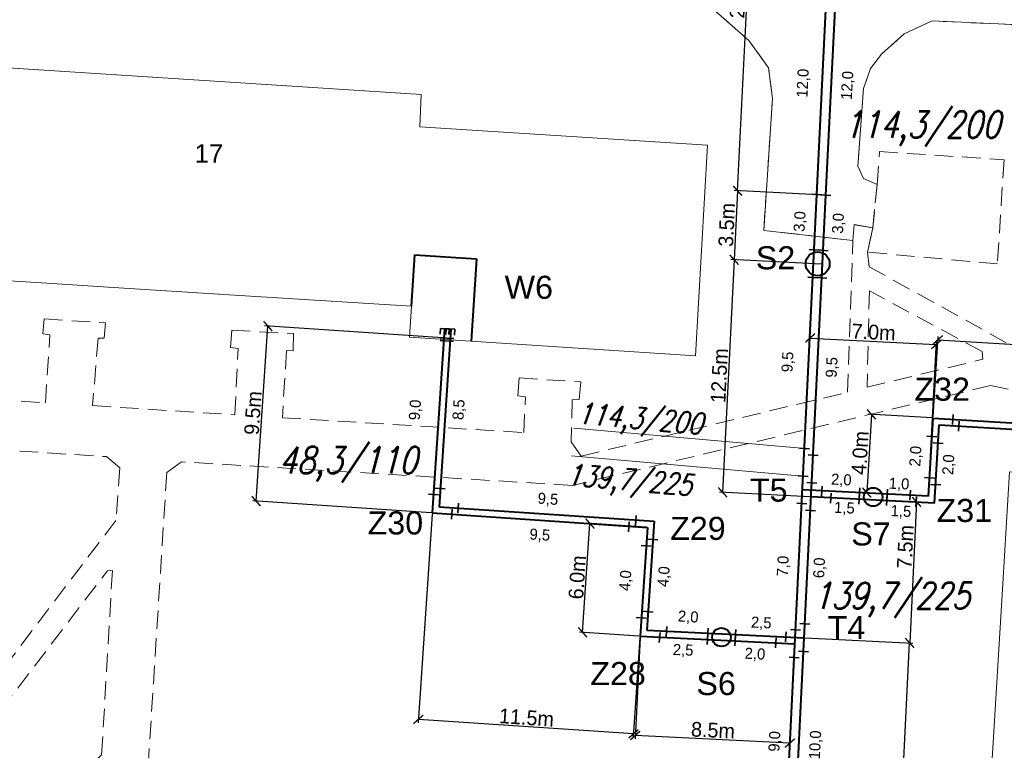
# Model space of a CAD drawing. Extents: x 6567519 to 6569315, y 5583523 to 5585607.
# Tile 17 of 67: x 6568405 to 6568458, y 5584036 to 5584075. Entities that reach past the tile are written whole.
import ezdxf
from ezdxf.enums import TextEntityAlignment as Align

# ---------------------------------------------------------------- set-up
doc = ezdxf.new("R2010")
doc.units = 0
doc.header["$PDSIZE"] = 0.75
doc.linetypes.add('GAK', pattern=[3.5, 2, -0.7, 0.1, -0.7])
doc.linetypes.add('PRZER2-1', pattern=[3, 2, -1])
doc.layers.get('0').update_dxf_attribs({"linetype": 'CONTINUOUS', "lineweight": 13})
doc.layers.get('Defpoints').update_dxf_attribs({"linetype": 'CONTINUOUS'})
for name, color, linetype, lineweight in [('alarm', 51, 'CONTINUOUS', 50), ('GEPADR_O', 7, 'CONTINUOUS', 18), ('GESBZO', 7, 'CONTINUOUS', 50), ('GSLKRW', 7, 'CONTINUOUS', 25), ('GSSKOD', 7, 'PRZER2-1', 18), ('siec', 7, 'GAK', 70)]:
    doc.layers.add(name, color=color, linetype=linetype, lineweight=lineweight)
doc.styles.add('GEO-INFO', font='arial.ttf')
doc.styles.add('UZBROJENIE', font='SIMPLEX.shx', dxfattribs={"width": 0.8, "oblique": 15.00003, "height": 0.9})
doc.dimstyles.new('Kopia Standard', dxfattribs={"dimtxt": 0.6, "dimasz": 0.5, "dimexe": 0.18, "dimexo": 0.0625, "dimgap": 0.09, "dimtad": 1, "dimdec": 1, "dimrnd": 0.5, "dimzin": 0, "dimtxsty": 'Standard', "dimblk": 'ARCHTICK', "dimcen": 0.09, "dimse1": 1, "dimse2": 1, "dimsd1": 1, "dimsd2": 1, "dimadec": 0, "dimazin": 0, "dimtfac": 1, "dimtdec": 1, "dimtofl": 0, "dimtmove": 0, "dimatfit": 3, "dimfxl": 0, "dimtolj": 1, "dimtzin": 0, "dimarcsym": 0})
doc.dimstyles.new('Kopii (2) z Standard', dxfattribs={"dimtxt": 0.8, "dimasz": 0.5, "dimexe": 0.18, "dimexo": 0.0625, "dimgap": 0.09, "dimtad": 1, "dimdec": 1, "dimrnd": 0.5, "dimzin": 0, "dimdsep": 46, "dimtxsty": 'Standard', "dimblk": 'ARCHTICK', "dimcen": 0.09, "dimadec": 0, "dimazin": 0, "dimtfac": 1, "dimtdec": 1, "dimtofl": 0, "dimtmove": 0, "dimatfit": 3, "dimfxl": 0, "dimtolj": 1, "dimtzin": 0, "dimarcsym": 0})

# ---------------------------------------------------------------- blocks, each defined once
blk = doc.blocks.new('_ArchTick')
at = {"color": 0, "linetype": 'ByBlock', "const_width": 0.15}
blk.add_lwpolyline([(-0.5, -0.5), (0.5, 0.5)], dxfattribs=at)
blk = doc.blocks.new('*D63')
at = {"layer": 'Defpoints', "color": 0, "linetype": 'ByBlock', "lineweight": 20}
for p in [(6568447.19, 5584041.8), (6568452.908, 5584041.52), (6568444.85, 5583994.069)]:
    blk.add_point(p, dxfattribs=at)
at = {"layer": 'siec', "color": 0, "linetype": 'ByBlock', "lineweight": -2}
for p, q in [((6568447.253, 5584041.797), (6568453.088, 5584041.511)), ((6568450.568, 5583993.789), (6568452.908, 5584041.52)), ((6568444.912, 5583994.066), (6568450.748, 5583993.78))]:
    blk.add_line(p, q, dxfattribs=at)
at = {"layer": 'siec', "color": 0, "linetype": 'ByBlock', "lineweight": -2, "xscale": 0.5, "yscale": 0.5, "zscale": 0.5}
for p, rotation in [((6568452.908, 5584041.52), 87.19276577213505), ((6568450.568, 5583993.789), 267.192765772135)]:
    blk.add_blockref('_ArchTick', p, dxfattribs=dict(at, rotation=rotation))
at = {"layer": 'siec', "color": 0, "linetype": 'ByBlock', "lineweight": 20, "insert": (6568451.249, 5584017.678), "char_height": 0.8, "attachment_point": 5, "rotation": 87.1928}
blk.add_mtext('\\A1;48.0m', dxfattribs=at)
blk = doc.blocks.new('*D64')
at = {"layer": 'Defpoints', "color": 0, "linetype": 'ByBlock', "lineweight": 20}
for p in [(6568438.305, 5584041.886), (6568446.686, 5584041.475), (6568438.042, 5584036.504)]:
    blk.add_point(p, dxfattribs=at)
at = {"layer": 'siec', "color": 0, "linetype": 'ByBlock', "lineweight": -2}
for p, q in [((6568438.302, 5584041.823), (6568438.033, 5584036.325)), ((6568446.683, 5584041.412), (6568446.413, 5584035.914)), ((6568446.422, 5584036.094), (6568438.042, 5584036.504))]:
    blk.add_line(p, q, dxfattribs=at)
at = {"layer": 'siec', "color": 0, "linetype": 'ByBlock', "lineweight": -2, "xscale": 0.5, "yscale": 0.5, "zscale": 0.5}
for p, rotation in [((6568438.042, 5584036.504), 177.1927657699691), ((6568446.422, 5584036.094), 357.1927657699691)]:
    blk.add_blockref('_ArchTick', p, dxfattribs=dict(at, rotation=rotation))
at = {"layer": 'siec', "color": 0, "linetype": 'ByBlock', "lineweight": 20, "insert": (6568442.256, 5584036.788), "char_height": 0.8, "attachment_point": 5, "rotation": 357.1928}
blk.add_mtext('\\A1;8.5m', dxfattribs=at)
blk = doc.blocks.new('*D65')
at = {"layer": 'Defpoints', "color": 0, "linetype": 'ByBlock', "lineweight": 20}
for p in [(6568435.592, 5584047.996), (6568438.702, 5584047.787), (6568438.305, 5584041.886)]:
    blk.add_point(p, dxfattribs=at)
at = {"layer": 'siec', "color": 0, "linetype": 'ByBlock', "lineweight": -2}
for p, q in [((6568435.195, 5584042.095), (6568435.592, 5584047.996)), ((6568438.64, 5584047.792), (6568435.412, 5584048.009)), ((6568438.243, 5584041.89), (6568435.015, 5584042.107))]:
    blk.add_line(p, q, dxfattribs=at)
at = {"layer": 'siec', "color": 0, "linetype": 'ByBlock', "lineweight": -2, "xscale": 0.5, "yscale": 0.5, "zscale": 0.5}
for p, rotation in [((6568435.592, 5584047.996), 86.1539972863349), ((6568435.195, 5584042.095), 266.1539972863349)]:
    blk.add_blockref('_ArchTick', p, dxfattribs=dict(at, rotation=rotation))
at = {"layer": 'siec', "color": 0, "linetype": 'ByBlock', "lineweight": 20, "insert": (6568434.904, 5584045.078), "char_height": 0.8, "attachment_point": 5, "rotation": 86.154}
blk.add_mtext('\\A1;6.0m', dxfattribs=at)
blk = doc.blocks.new('*D66')
at = {"layer": 'Defpoints', "color": 0, "linetype": 'ByBlock', "lineweight": 20}
for p in [(6568427.047, 5584048.571), (6568438.702, 5584047.787), (6568426.295, 5584037.377)]:
    blk.add_point(p, dxfattribs=at)
at = {"layer": 'siec', "color": 0, "linetype": 'ByBlock', "lineweight": -2}
for p, q in [((6568427.043, 5584048.509), (6568426.283, 5584037.197)), ((6568438.698, 5584047.725), (6568437.938, 5584036.414)), ((6568437.95, 5584036.593), (6568426.295, 5584037.377))]:
    blk.add_line(p, q, dxfattribs=at)
at = {"layer": 'siec', "color": 0, "linetype": 'ByBlock', "lineweight": -2, "xscale": 0.5, "yscale": 0.5, "zscale": 0.5}
for p, rotation in [((6568426.295, 5584037.377), 176.1539972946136), ((6568437.95, 5584036.593), 356.1539972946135)]:
    blk.add_blockref('_ArchTick', p, dxfattribs=dict(at, rotation=rotation))
at = {"layer": 'siec', "color": 0, "linetype": 'ByBlock', "lineweight": 20, "insert": (6568432.155, 5584037.474), "char_height": 0.8, "attachment_point": 5, "rotation": 356.154}
blk.add_mtext('\\A1;11.5m', dxfattribs=at)
blk = doc.blocks.new('*D67')
at = {"layer": 'Defpoints', "color": 0, "linetype": 'ByBlock', "lineweight": 20}
for p in [(6568418.143, 5584058.7), (6568427.683, 5584058.06), (6568427.047, 5584048.571)]:
    blk.add_point(p, dxfattribs=at)
at = {"layer": 'siec', "color": 0, "linetype": 'ByBlock', "lineweight": -2}
for p, q in [((6568417.507, 5584049.21), (6568418.143, 5584058.7)), ((6568427.621, 5584058.064), (6568417.964, 5584058.712)), ((6568426.985, 5584048.575), (6568417.328, 5584049.222))]:
    blk.add_line(p, q, dxfattribs=at)
at = {"layer": 'siec', "color": 0, "linetype": 'ByBlock', "lineweight": -2, "xscale": 0.5, "yscale": 0.5, "zscale": 0.5}
for p, rotation in [((6568418.143, 5584058.7), 86.16552526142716), ((6568417.507, 5584049.21), 266.1655252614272)]:
    blk.add_blockref('_ArchTick', p, dxfattribs=dict(at, rotation=rotation))
at = {"layer": 'siec', "color": 0, "linetype": 'ByBlock', "lineweight": 20, "insert": (6568417.336, 5584053.988), "char_height": 0.8, "attachment_point": 5, "rotation": 86.1655}
blk.add_mtext('\\A1;9.5m', dxfattribs=at)
blk = doc.blocks.new('*D68')
at = {"layer": 'Defpoints', "color": 0, "linetype": 'ByBlock', "lineweight": 20}
for p in [(6568447.571, 5584049.448), (6568447.194, 5584041.8), (6568452.909, 5584041.519)]:
    blk.add_point(p, dxfattribs=at)
at = {"layer": 'siec', "color": 0, "linetype": 'ByBlock', "lineweight": -2}
for p, q in [((6568447.633, 5584049.445), (6568453.465, 5584049.158)), ((6568453.285, 5584049.166), (6568452.909, 5584041.519)), ((6568447.256, 5584041.797), (6568453.088, 5584041.51))]:
    blk.add_line(p, q, dxfattribs=at)
at = {"layer": 'siec', "color": 0, "linetype": 'ByBlock', "lineweight": -2, "xscale": 0.5, "yscale": 0.5, "zscale": 0.5}
for p, rotation in [((6568453.285, 5584049.166), 87.17901397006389), ((6568452.909, 5584041.519), 267.1790139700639)]:
    blk.add_blockref('_ArchTick', p, dxfattribs=dict(at, rotation=rotation))
at = {"layer": 'siec', "color": 0, "linetype": 'ByBlock', "lineweight": 20, "insert": (6568452.675, 5584046.73), "char_height": 0.8, "attachment_point": 5, "rotation": 87.179}
blk.add_mtext('\\A1;7.5m', dxfattribs=at)
blk = doc.blocks.new('*D69')
at = {"layer": 'Defpoints', "color": 0, "linetype": 'ByBlock', "lineweight": 20}
for p in [(6568454.35, 5584057.704), (6568447.096, 5584049.822), (6568453.93, 5584049.473)]:
    blk.add_point(p, dxfattribs=at)
at = {"layer": 'siec', "color": 0, "linetype": 'ByBlock', "lineweight": -2}
for p, q in [((6568447.099, 5584049.884), (6568447.525, 5584058.233)), ((6568447.516, 5584058.053), (6568454.35, 5584057.704)), ((6568453.933, 5584049.535), (6568454.359, 5584057.884))]:
    blk.add_line(p, q, dxfattribs=at)
at = {"layer": 'siec', "color": 0, "linetype": 'ByBlock', "lineweight": -2, "xscale": 0.5, "yscale": 0.5, "zscale": 0.5}
for p, rotation in [((6568447.516, 5584058.053), 177.0785863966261), ((6568454.35, 5584057.704), 357.0785863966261)]:
    blk.add_blockref('_ArchTick', p, dxfattribs=dict(at, rotation=rotation))
at = {"layer": 'siec', "color": 0, "linetype": 'ByBlock', "lineweight": 20, "insert": (6568450.958, 5584058.368), "char_height": 0.8, "attachment_point": 5, "rotation": 357.0786}
blk.add_mtext('\\A1;7.0m', dxfattribs=at)
blk = doc.blocks.new('*D70')
at = {"layer": 'Defpoints', "color": 0, "linetype": 'ByBlock', "lineweight": 20}
for p in [(6568482.992, 5584056.25), (6568454.182, 5584053.714), (6568482.739, 5584052.01)]:
    blk.add_point(p, dxfattribs=at)
at = {"layer": 'siec', "color": 0, "linetype": 'ByBlock', "lineweight": -2}
for p, q in [((6568454.185, 5584053.777), (6568454.445, 5584058.134)), ((6568454.435, 5584057.954), (6568482.992, 5584056.25)), ((6568482.742, 5584052.072), (6568483.003, 5584056.43))]:
    blk.add_line(p, q, dxfattribs=at)
at = {"layer": 'siec', "color": 0, "linetype": 'ByBlock', "lineweight": -2, "xscale": 0.5, "yscale": 0.5, "zscale": 0.5}
for p, rotation in [((6568454.435, 5584057.954), 176.5843095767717), ((6568482.992, 5584056.25), 356.5843095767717)]:
    blk.add_blockref('_ArchTick', p, dxfattribs=dict(at, rotation=rotation))
at = {"layer": 'siec', "color": 0, "linetype": 'ByBlock', "lineweight": 20, "insert": (6568468.742, 5584057.591), "char_height": 0.8, "attachment_point": 5, "rotation": 356.5843}
blk.add_mtext('\\A1;28.5m', dxfattribs=at)
blk = doc.blocks.new('*D71')
at = {"layer": 'Defpoints', "color": 0, "linetype": 'ByBlock', "lineweight": 20}
for p in [(6568454.182, 5584053.714), (6568450.587, 5584049.671), (6568453.93, 5584049.473)]:
    blk.add_point(p, dxfattribs=at)
at = {"layer": 'siec', "color": 0, "linetype": 'ByBlock', "lineweight": -2}
for p, q in [((6568450.838, 5584053.913), (6568450.587, 5584049.671)), ((6568454.119, 5584053.718), (6568450.659, 5584053.923)), ((6568453.868, 5584049.477), (6568450.407, 5584049.682))]:
    blk.add_line(p, q, dxfattribs=at)
at = {"layer": 'siec', "color": 0, "linetype": 'ByBlock', "lineweight": -2, "xscale": 0.5, "yscale": 0.5, "zscale": 0.5}
for p, rotation in [((6568450.838, 5584053.913), 86.6070688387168), ((6568450.587, 5584049.671), 266.6070688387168)]:
    blk.add_blockref('_ArchTick', p, dxfattribs=dict(at, rotation=rotation))
at = {"layer": 'siec', "color": 0, "linetype": 'ByBlock', "lineweight": 20, "insert": (6568450.223, 5584051.821), "char_height": 0.8, "attachment_point": 5, "rotation": 86.6071}
blk.add_mtext('\\A1;4.0m', dxfattribs=at)
blk = doc.blocks.new('*D83')
at = {"layer": 'Defpoints', "color": 0, "linetype": 'ByBlock', "lineweight": 20}
for p in [(6568444.647, 5584087.651), (6568449.434, 5584087.416), (6568448.373, 5584065.801)]:
    blk.add_point(p, dxfattribs=at)
at = {"layer": 'siec', "color": 0, "linetype": 'ByBlock', "lineweight": -2}
for p, q in [((6568443.585, 5584066.037), (6568444.647, 5584087.651)), ((6568449.372, 5584087.419), (6568444.467, 5584087.66)), ((6568448.311, 5584065.805), (6568443.406, 5584066.045))]:
    blk.add_line(p, q, dxfattribs=at)
at = {"layer": 'siec', "color": 0, "linetype": 'ByBlock', "lineweight": -2, "xscale": 0.5, "yscale": 0.5, "zscale": 0.5}
for p, rotation in [((6568444.647, 5584087.651), 87.18852236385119), ((6568443.585, 5584066.037), 267.1885223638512)]:
    blk.add_blockref('_ArchTick', p, dxfattribs=dict(at, rotation=rotation))
at = {"layer": 'siec', "color": 0, "linetype": 'ByBlock', "lineweight": 20, "insert": (6568443.627, 5584076.868), "char_height": 0.8, "attachment_point": 5, "rotation": 87.1885}
blk.add_mtext('\\A1;21.5m', dxfattribs=at)
blk = doc.blocks.new('*D166')
at = {"layer": 'Defpoints', "color": 0, "linetype": 'ByBlock', "lineweight": 20}
for p in [(6568427.717, 5584058.559), (6568426.291, 5584049.626), (6568427.094, 5584049.57)]:
    blk.add_point(p, dxfattribs=at)
at = {"layer": 'siec', "color": 0, "linetype": 'ByBlock', "lineweight": 20, "insert": (6568426.163, 5584054.151), "char_height": 0.6, "attachment_point": 5, "rotation": 86.0386}
blk.add_mtext('\\A1;9,0', dxfattribs=at)
blk = doc.blocks.new('*D167')
at = {"layer": 'Defpoints', "color": 0, "linetype": 'ByBlock', "lineweight": 20}
for p in [(6568428.061, 5584058.535), (6568427.482, 5584049.899), (6568428.674, 5584049.819)]:
    blk.add_point(p, dxfattribs=at)
at = {"layer": 'siec', "color": 0, "linetype": 'ByBlock', "lineweight": 20, "insert": (6568428.525, 5584054.167), "char_height": 0.6, "attachment_point": 5, "rotation": 86.1598}
blk.add_mtext('\\A1;8,5', dxfattribs=at)
blk = doc.blocks.new('*D168')
at = {"layer": 'Defpoints', "color": 0, "linetype": 'ByBlock', "lineweight": 20}
for p in [(6568439.367, 5584041.81), (6568441.961, 5584041.706), (6568441.917, 5584040.602)]:
    blk.add_point(p, dxfattribs=at)
at = {"layer": 'siec', "color": 0, "linetype": 'ByBlock', "lineweight": 20, "insert": (6568440.637, 5584041.093), "char_height": 0.6, "attachment_point": 5, "rotation": 357.706}
blk.add_mtext('\\A1;2,5', dxfattribs=at)
blk = doc.blocks.new('*D169')
at = {"layer": 'Defpoints', "color": 0, "linetype": 'ByBlock', "lineweight": 20}
for p in [(6568442, 5584042.383), (6568439.735, 5584042.166), (6568441.975, 5584042.015)]:
    blk.add_point(p, dxfattribs=at)
at = {"layer": 'siec', "color": 0, "linetype": 'ByBlock', "lineweight": 20, "insert": (6568440.91, 5584042.897), "char_height": 0.6, "attachment_point": 5, "rotation": 356.1462}
blk.add_mtext('\\A1;2,0', dxfattribs=at)
blk = doc.blocks.new('*D170')
at = {"layer": 'Defpoints', "color": 0, "linetype": 'ByBlock', "lineweight": 20}
for p in [(6568443.476, 5584041.983), (6568446.195, 5584041.849), (6568446.206, 5584042.068)]:
    blk.add_point(p, dxfattribs=at)
at = {"layer": 'siec', "color": 0, "linetype": 'ByBlock', "lineweight": 20, "insert": (6568444.868, 5584042.574), "char_height": 0.6, "attachment_point": 5, "rotation": 357.1913}
blk.add_mtext('\\A1;2,5', dxfattribs=at)
blk = doc.blocks.new('*D171')
at = {"layer": 'Defpoints', "color": 0, "linetype": 'ByBlock', "lineweight": 20}
for p in [(6568443.459, 5584041.633), (6568445.664, 5584041.525), (6568445.609, 5584040.391)]:
    blk.add_point(p, dxfattribs=at)
at = {"layer": 'siec', "color": 0, "linetype": 'ByBlock', "lineweight": 20, "insert": (6568444.528, 5584040.885), "char_height": 0.6, "attachment_point": 5, "rotation": 357.191}
blk.add_mtext('\\A1;2,0', dxfattribs=at)
blk = doc.blocks.new('*D172')
at = {"layer": 'Defpoints', "color": 0, "linetype": 'ByBlock', "lineweight": 20}
for p in [(6568438.129, 5584046.825), (6568438.643, 5584046.789), (6568438.372, 5584042.883)]:
    blk.add_point(p, dxfattribs=at)
at = {"layer": 'siec', "color": 0, "linetype": 'ByBlock', "lineweight": 20, "insert": (6568437.554, 5584044.902), "char_height": 0.6, "attachment_point": 5, "rotation": 86.0386}
blk.add_mtext('\\A1;4,0', dxfattribs=at)
blk = doc.blocks.new('*D173')
at = {"layer": 'Defpoints', "color": 0, "linetype": 'ByBlock', "lineweight": 20}
for p in [(6568439.002, 5584047.122), (6568438.739, 5584043.216), (6568439.941, 5584043.135)]:
    blk.add_point(p, dxfattribs=at)
at = {"layer": 'siec', "color": 0, "linetype": 'ByBlock', "lineweight": 20, "insert": (6568439.634, 5584045.117), "char_height": 0.6, "attachment_point": 5, "rotation": 86.1439}
blk.add_mtext('\\A1;4,0', dxfattribs=at)
blk = doc.blocks.new('*D174')
at = {"layer": 'Defpoints', "color": 0, "linetype": 'ByBlock', "lineweight": 20}
for p in [(6568428.108, 5584048.496), (6568437.75, 5584047.854), (6568428.023, 5584047.219)]:
    blk.add_point(p, dxfattribs=at)
at = {"layer": 'siec', "color": 0, "linetype": 'ByBlock', "lineweight": 20, "insert": (6568432.873, 5584047.338), "char_height": 0.6, "attachment_point": 5, "rotation": 356.195}
blk.add_mtext('\\A1;9,5', dxfattribs=at)
blk = doc.blocks.new('*D175')
at = {"layer": 'Defpoints', "color": 0, "linetype": 'ByBlock', "lineweight": 20}
for p in [(6568428.446, 5584048.834), (6568438.07, 5584048.154), (6568438.094, 5584048.502)]:
    blk.add_point(p, dxfattribs=at)
at = {"layer": 'siec', "color": 0, "linetype": 'ByBlock', "lineweight": 20, "insert": (6568433.314, 5584049.281), "char_height": 0.6, "attachment_point": 5, "rotation": 355.9608}
blk.add_mtext('\\A1;9,5', dxfattribs=at)
blk = doc.blocks.new('*D222')
at = {"layer": 'Defpoints', "color": 0, "linetype": 'ByBlock', "lineweight": 20}
for p in [(6568446.649, 5584040.726), (6568445.847, 5584031.577), (6568446.199, 5584031.56)]:
    blk.add_point(p, dxfattribs=at)
at = {"layer": 'siec', "color": 0, "linetype": 'ByBlock', "lineweight": 20, "insert": (6568445.633, 5584036.182), "char_height": 0.6, "attachment_point": 5, "rotation": 87.1882}
blk.add_mtext('\\A1;9,0', dxfattribs=at)
blk = doc.blocks.new('*D223')
at = {"layer": 'Defpoints', "color": 0, "linetype": 'ByBlock', "lineweight": 20}
for p in [(6568447.16, 5584041.051), (6568448.523, 5584040.984), (6568446.665, 5584031.029)]:
    blk.add_point(p, dxfattribs=at)
at = {"layer": 'siec', "color": 0, "linetype": 'ByBlock', "lineweight": 20, "insert": (6568447.836, 5584035.994), "char_height": 0.6, "attachment_point": 5, "rotation": 87.1691}
blk.add_mtext('\\A1;10,0', dxfattribs=at)
blk = doc.blocks.new('*D224')
at = {"layer": 'Defpoints', "color": 0, "linetype": 'ByBlock', "lineweight": 20}
for p in [(6568447.062, 5584049.072), (6568446.36, 5584042.242), (6568446.726, 5584042.224)]:
    blk.add_point(p, dxfattribs=at)
at = {"layer": 'siec', "color": 0, "linetype": 'ByBlock', "lineweight": 20, "insert": (6568446.089, 5584045.688), "char_height": 0.6, "attachment_point": 5, "rotation": 87.1872}
blk.add_mtext('\\A1;7,0', dxfattribs=at)
blk = doc.blocks.new('*D225')
at = {"layer": 'Defpoints', "color": 0, "linetype": 'ByBlock', "lineweight": 20}
for p in [(6568447.537, 5584048.699), (6568448.647, 5584048.644), (6568447.234, 5584042.549)]:
    blk.add_point(p, dxfattribs=at)
at = {"layer": 'siec', "color": 0, "linetype": 'ByBlock', "lineweight": 20, "insert": (6568448.056, 5584045.591), "char_height": 0.6, "attachment_point": 5, "rotation": 87.1757}
blk.add_mtext('\\A1;6,0', dxfattribs=at)
blk = doc.blocks.new('*D226')
at = {"layer": 'Defpoints', "color": 0, "linetype": 'ByBlock', "lineweight": 20}
for p in [(6568447.882, 5584065.826), (6568447.365, 5584062.847), (6568447.735, 5584062.829)]:
    blk.add_point(p, dxfattribs=at)
at = {"layer": 'siec', "color": 0, "linetype": 'ByBlock', "lineweight": 20, "insert": (6568446.999, 5584064.367), "char_height": 0.6, "attachment_point": 5, "rotation": 87.1952}
blk.add_mtext('\\A1;3,0', dxfattribs=at)
blk = doc.blocks.new('*D227')
at = {"layer": 'Defpoints', "color": 0, "linetype": 'ByBlock', "lineweight": 20}
for p in [(6568448.373, 5584065.802), (6568449.592, 5584065.742), (6568448.225, 5584062.805)]:
    blk.add_point(p, dxfattribs=at)
at = {"layer": 'siec', "color": 0, "linetype": 'ByBlock', "lineweight": 20, "insert": (6568449.079, 5584064.265), "char_height": 0.6, "attachment_point": 5, "rotation": 87.1882}
blk.add_mtext('\\A1;3,0', dxfattribs=at)
blk = doc.blocks.new('*D228')
at = {"layer": 'Defpoints', "color": 0, "linetype": 'ByBlock', "lineweight": 20}
for p in [(6568447.661, 5584061.331), (6568446.558, 5584052.101), (6568447.211, 5584052.069)]:
    blk.add_point(p, dxfattribs=at)
at = {"layer": 'siec', "color": 0, "linetype": 'ByBlock', "lineweight": 20, "insert": (6568446.343, 5584056.753), "char_height": 0.6, "attachment_point": 5, "rotation": 87.2148}
blk.add_mtext('\\A1;9,5', dxfattribs=at)
blk = doc.blocks.new('*D229')
at = {"layer": 'Defpoints', "color": 0, "linetype": 'ByBlock', "lineweight": 20}
for p in [(6568448.152, 5584061.307), (6568447.683, 5584051.695), (6568448.939, 5584051.634)]:
    blk.add_point(p, dxfattribs=at)
at = {"layer": 'siec', "color": 0, "linetype": 'ByBlock', "lineweight": 20, "insert": (6568448.734, 5584056.461), "char_height": 0.6, "attachment_point": 5, "rotation": 87.2094}
blk.add_mtext('\\A1;9,5', dxfattribs=at)
blk = doc.blocks.new('*D230')
at = {"layer": 'Defpoints', "color": 0, "linetype": 'ByBlock', "lineweight": 20}
for p in [(6568448.373, 5584065.802), (6568443.401, 5584062.294), (6568448.189, 5584062.059)]:
    blk.add_point(p, dxfattribs=at)
at = {"layer": 'siec', "color": 0, "linetype": 'ByBlock', "lineweight": -2}
for p, q in [((6568443.585, 5584066.037), (6568443.401, 5584062.294)), ((6568448.31, 5584065.805), (6568443.406, 5584066.045)), ((6568448.126, 5584062.062), (6568443.222, 5584062.303))]:
    blk.add_line(p, q, dxfattribs=at)
at = {"layer": 'siec', "color": 0, "linetype": 'ByBlock', "lineweight": -2, "xscale": 0.5, "yscale": 0.5, "zscale": 0.5}
for p, rotation in [((6568443.585, 5584066.037), 87.188239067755), ((6568443.401, 5584062.294), 267.188239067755)]:
    blk.add_blockref('_ArchTick', p, dxfattribs=dict(at, rotation=rotation))
at = {"layer": 'siec', "color": 0, "linetype": 'ByBlock', "lineweight": 20, "insert": (6568443.004, 5584064.189), "char_height": 0.8, "attachment_point": 5, "rotation": 87.1882}
blk.add_mtext('\\A1;3.5m', dxfattribs=at)
blk = doc.blocks.new('*D231')
at = {"layer": 'Defpoints', "color": 0, "linetype": 'ByBlock', "lineweight": 20}
for p in [(6568448.189, 5584062.059), (6568442.779, 5584049.684), (6568447.567, 5584049.448)]:
    blk.add_point(p, dxfattribs=at)
at = {"layer": 'siec', "color": 0, "linetype": 'ByBlock', "lineweight": -2}
for p, q in [((6568443.4, 5584062.295), (6568442.779, 5584049.684)), ((6568448.126, 5584062.062), (6568443.221, 5584062.304)), ((6568447.505, 5584049.451), (6568442.599, 5584049.693))]:
    blk.add_line(p, q, dxfattribs=at)
at = {"layer": 'siec', "color": 0, "linetype": 'ByBlock', "lineweight": -2, "xscale": 0.5, "yscale": 0.5, "zscale": 0.5}
for p, rotation in [((6568443.4, 5584062.295), 87.17901397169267), ((6568442.779, 5584049.684), 267.1790139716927)]:
    blk.add_blockref('_ArchTick', p, dxfattribs=dict(at, rotation=rotation))
at = {"layer": 'siec', "color": 0, "linetype": 'ByBlock', "lineweight": 20, "insert": (6568442.6, 5584056.014), "char_height": 0.8, "attachment_point": 5, "rotation": 87.179}
blk.add_mtext('\\A1;12.5m', dxfattribs=at)
blk = doc.blocks.new('*D232')
at = {"layer": 'Defpoints', "color": 0, "linetype": 'ByBlock', "lineweight": 20}
for p in [(6568448.159, 5584049.767), (6568450.198, 5584049.834), (6568450.189, 5584049.664)]:
    blk.add_point(p, dxfattribs=at)
at = {"layer": 'siec', "color": 0, "linetype": 'ByBlock', "lineweight": 20, "insert": (6568449.205, 5584050.325), "char_height": 0.6, "attachment_point": 5, "rotation": 357.0786}
blk.add_mtext('\\A1;2,0', dxfattribs=at)
blk = doc.blocks.new('*D233')
at = {"layer": 'Defpoints', "color": 0, "linetype": 'ByBlock', "lineweight": 20}
for p in [(6568448.632, 5584049.396), (6568450.172, 5584049.32), (6568448.583, 5584048.397)]:
    blk.add_point(p, dxfattribs=at)
at = {"layer": 'siec', "color": 0, "linetype": 'ByBlock', "lineweight": 20, "insert": (6568449.374, 5584048.798), "char_height": 0.6, "attachment_point": 5, "rotation": 357.179}
blk.add_mtext('\\A1;1,5', dxfattribs=at)
blk = doc.blocks.new('*D234')
at = {"layer": 'Defpoints', "color": 0, "linetype": 'ByBlock', "lineweight": 20}
for p in [(6568451.67, 5584049.246), (6568453.262, 5584049.165), (6568453.21, 5584048.138)]:
    blk.add_point(p, dxfattribs=at)
at = {"layer": 'siec', "color": 0, "linetype": 'ByBlock', "lineweight": 20, "insert": (6568452.436, 5584048.618), "char_height": 0.6, "attachment_point": 5, "rotation": 357.0829}
blk.add_mtext('\\A1;1,5', dxfattribs=at)
blk = doc.blocks.new('*D235')
at = {"layer": 'Defpoints', "color": 0, "linetype": 'ByBlock', "lineweight": 20}
for p in [(6568451.687, 5584049.587), (6568452.932, 5584049.532), (6568452.936, 5584049.637)]:
    blk.add_point(p, dxfattribs=at)
at = {"layer": 'siec', "color": 0, "linetype": 'ByBlock', "lineweight": 20, "insert": (6568452.334, 5584050.105), "char_height": 0.6, "attachment_point": 5, "rotation": 357.4585}
blk.add_mtext('\\A1;1,0', dxfattribs=at)
blk = doc.blocks.new('*D236')
at = {"layer": 'Defpoints', "color": 0, "linetype": 'ByBlock', "lineweight": 20}
for p in [(6568454.122, 5584052.716), (6568453.639, 5584050.493), (6568453.981, 5584050.472)]:
    blk.add_point(p, dxfattribs=at)
at = {"layer": 'siec', "color": 0, "linetype": 'ByBlock', "lineweight": 20, "insert": (6568453.271, 5584051.643), "char_height": 0.6, "attachment_point": 5, "rotation": 86.3974}
blk.add_mtext('\\A1;2,0', dxfattribs=at)
blk = doc.blocks.new('*D237')
at = {"layer": 'Defpoints', "color": 0, "linetype": 'ByBlock', "lineweight": 20}
for p in [(6568454.453, 5584052.349), (6568454.317, 5584050.104), (6568455.423, 5584050.037)]:
    blk.add_point(p, dxfattribs=at)
at = {"layer": 'siec', "color": 0, "linetype": 'ByBlock', "lineweight": 20, "insert": (6568455.052, 5584051.186), "char_height": 0.6, "attachment_point": 5, "rotation": 86.5284}
blk.add_mtext('\\A1;2,0', dxfattribs=at)
blk = doc.blocks.new('*D242')
at = {"layer": 'Defpoints', "color": 0, "linetype": 'ByBlock', "lineweight": 20}
for p in [(6568455.573, 5584053.276), (6568467.552, 5584052.557), (6568455.493, 5584051.932)]:
    blk.add_point(p, dxfattribs=at)
at = {"layer": 'siec', "color": 0, "linetype": 'ByBlock', "lineweight": 20, "insert": (6568461.508, 5584052.011), "char_height": 0.6, "attachment_point": 5, "rotation": 356.5646}
blk.add_mtext('\\A1;12,0', dxfattribs=at)
blk = doc.blocks.new('*D243')
at = {"layer": 'Defpoints', "color": 0, "linetype": 'ByBlock', "lineweight": 20}
for p in [(6568455.243, 5584053.643), (6568467.24, 5584053.194), (6568467.216, 5584052.837)]:
    blk.add_point(p, dxfattribs=at)
at = {"layer": 'siec', "color": 0, "linetype": 'ByBlock', "lineweight": 20, "insert": (6568461.283, 5584054.037), "char_height": 0.6, "attachment_point": 5, "rotation": 356.1462}
blk.add_mtext('\\A1;12,0', dxfattribs=at)
blk = doc.blocks.new('*D283')
at = {"layer": 'Defpoints', "color": 0, "linetype": 'ByBlock', "lineweight": 20}
for p in [(6568448.961, 5584077.787), (6568448.311, 5584065.805), (6568449.686, 5584065.73)]:
    blk.add_point(p, dxfattribs=at)
at = {"layer": 'siec', "color": 0, "linetype": 'ByBlock', "lineweight": 20, "insert": (6568449.572, 5584071.745), "char_height": 0.6, "attachment_point": 5, "rotation": 86.8916}
blk.add_mtext('\\A1;12,0', dxfattribs=at)
blk = doc.blocks.new('*D284')
at = {"layer": 'Defpoints', "color": 0, "linetype": 'ByBlock', "lineweight": 20}
for p in [(6568447.897, 5584077.839), (6568448.471, 5584077.811), (6568447.882, 5584065.826)]:
    blk.add_point(p, dxfattribs=at)
at = {"layer": 'siec', "color": 0, "linetype": 'ByBlock', "lineweight": 20, "insert": (6568447.163, 5584071.868), "char_height": 0.6, "attachment_point": 5, "rotation": 87.1865}
blk.add_mtext('\\A1;12,0', dxfattribs=at)

msp = doc.modelspace()

# ---------------------------------------------------------------- linework, layer by layer
at = {"layer": 'GESBZO', "color": 7, "linetype": 'Continuous', "lineweight": 20, "elevation": 10.18}
for points in [[(6568426.37, 5584069.51), (6568441.95, 5584068.5), (6568441.31, 5584057.09), (6568435.23, 5584057.49), (6568431.9, 5584057.7), (6568425.82, 5584058.1), (6568425.92, 5584059.77), (6568416.34, 5584060.38), (6568409.5, 5584060.81), (6568406.17, 5584061.02), (6568400.06, 5584061.41), (6568400.97, 5584072.89), (6568426.44, 5584071.26)], [(6568457.96, 5584044.72), (6568458.31, 5584050.79), (6568469.73, 5584050.1), (6568467.17, 5584008.53), (6568466.28, 5584008.57), (6568464.89, 5583988.75), (6568453.62, 5583989.49), (6568454.76, 5584009.14), (6568455.78, 5584009.15)]]:
    msp.add_lwpolyline(points, close=True, dxfattribs=at)
at = {"layer": 'GSLKRW', "color": 7, "linetype": 'Continuous', "lineweight": 20, "elevation": 10.18}
for points in [[(6568442.25, 5584075.89), (6568444.2, 5584074.18), (6568445.27, 5584072.7), (6568445.48, 5584071.04), (6568445, 5584063.89), (6568449.83, 5584063.34), (6568449.9, 5584064.2), (6568450.91, 5584064.03)], [(6568451.15, 5584066.37), (6568450.41, 5584066.7), (6568450.1, 5584067.36), (6568450.4, 5584071.58), (6568450.79, 5584072.67), (6568451.38, 5584073.45), (6568452.61, 5584074.55), (6568454.13, 5584075.24), (6568469.2, 5584074.56), (6568470.32, 5584074.51)], [(6568406.02, 5584059.09), (6568405.95, 5584058.27), (6568406.34, 5584058.23)], [(6568409.35, 5584058.87), (6568409.28, 5584058.05), (6568408.95, 5584058.05)], [(6568416.19, 5584058.47), (6568416.12, 5584057.54), (6568416.53, 5584057.49)], [(6568419.54, 5584058.29), (6568419.51, 5584057.35), (6568419.15, 5584057.37)], [(6568431.76, 5584055.89), (6568431.68, 5584054.92), (6568432.1, 5584054.86)], [(6568435.09, 5584055.67), (6568435.01, 5584054.71), (6568434.63, 5584054.7)]]:
    msp.add_lwpolyline(points, dxfattribs=at)
at = {"layer": 'GSSKOD', "color": 7, "linetype": 'PRZER2-1', "lineweight": 20, "ltscale": 0.5, "elevation": 10.18}
for points in [[(6568469.2, 5584074.56), (6568454.13, 5584075.24), (6568452.61, 5584074.55), (6568451.38, 5584073.45), (6568450.79, 5584072.67), (6568450.4, 5584071.58), (6568450.1, 5584067.36), (6568450.41, 5584066.7), (6568451.15, 5584066.37), (6568450.91, 5584064.03), (6568449.9, 5584064.2), (6568449.83, 5584063.34), (6568445, 5584063.89), (6568445.48, 5584071.04), (6568445.27, 5584072.7), (6568444.2, 5584074.18), (6568442.25, 5584075.89)], [(6568385.32, 5584055.91), (6568406.09, 5584054.54), (6568406.34, 5584058.23), (6568405.95, 5584058.27), (6568406.02, 5584059.09), (6568409.35, 5584058.87), (6568409.28, 5584058.05), (6568408.95, 5584058.05), (6568408.65, 5584054.39), (6568416.36, 5584053.89), (6568416.53, 5584057.49), (6568416.12, 5584057.54), (6568416.19, 5584058.47), (6568419.54, 5584058.29), (6568419.51, 5584057.35), (6568419.15, 5584057.37), (6568418.93, 5584053.73), (6568432, 5584052.93), (6568432.1, 5584054.86), (6568431.68, 5584054.92), (6568431.76, 5584055.89), (6568435.09, 5584055.67), (6568435.01, 5584054.71), (6568434.63, 5584054.7), (6568434.57, 5584052.42), (6568435.11, 5584051.65), (6568449.54, 5584055.11), (6568449.83, 5584063.34), (6568449.9, 5584064.2), (6568450.91, 5584064.03), (6568450.63, 5584062.71), (6568450.71, 5584061.92), (6568458.36, 5584057.68)], [(6568458.24, 5584055.28), (6568457.29, 5584055.47), (6568434.64, 5584050.06), (6568413.46, 5584051.34), (6568412.67, 5584050.77), (6568411.34, 5584029.82), (6568412.64, 5584029.74), (6568412.44, 5584026.48), (6568411.15, 5584026.59), (6568410.69, 5584019.7), (6568412.12, 5584019.61), (6568411.93, 5584016.31), (6568408.02, 5584016.69), (6568404.89, 5584016.89), (6568404.95, 5584017.73), (6568381.28, 5584019.4)]]:
    msp.add_lwpolyline(points, dxfattribs=at)
for points in [[(6568451.15, 5584066.37), (6568451.27, 5584068.16), (6568458.02, 5584067.72), (6568457.66, 5584062.07), (6568450.63, 5584062.71), (6568450.91, 5584064.03)], [(6568450.6, 5584055.38), (6568456.87, 5584056.9), (6568456.83, 5584057.32), (6568450.73, 5584060.61)], [(6568387.73, 5584021.25), (6568382.59, 5584021.62), (6568384.65, 5584052.57), (6568385.24, 5584053.16), (6568409.4, 5584051.62), (6568410.12, 5584051.01), (6568409.91, 5584048.16), (6568395.84, 5584029.63)], [(6568409.45, 5584045.43), (6568409.72, 5584045.44), (6568409.14, 5584035.45), (6568408.45, 5584034.8), (6568406.31, 5584035.04), (6568406.18, 5584033.41), (6568408.31, 5584033.41), (6568408.99, 5584032.48), (6568408.26, 5584021.58), (6568406.17, 5584019.92), (6568397.43, 5584020.57), (6568398.22, 5584030.72)]]:
    msp.add_lwpolyline(points, close=True, dxfattribs=at)
at = {"layer": 'siec', "linetype": 'ByBlock', "lineweight": 40}
for p, q in [((6568447.882, 5584065.826), (6568449.115, 5584090.926)), ((6568448.373, 5584065.802), (6568449.581, 5584090.394))]:
    msp.add_line(p, q, dxfattribs=at)
at = {"layer": 'siec', "color": 1, "linetype": 'ByBlock', "lineweight": 40}
for p, q in [((6568444.384, 5583994.601), (6568447.882, 5584065.826)), ((6568444.85, 5583994.069), (6568448.373, 5584065.802)), ((6568425.92, 5584059.77), (6568426.105, 5584062.561)), ((6568426.105, 5584062.561), (6568429.448, 5584062.339)), ((6568429.448, 5584062.339), (6568429.155, 5584057.881)), ((6568427.717, 5584058.559), (6568427.047, 5584048.571)), ((6568428.061, 5584058.535), (6568427.414, 5584048.903)), ((6568453.93, 5584049.473), (6568454.182, 5584053.714)), ((6568454.182, 5584053.714), (6568482.739, 5584052.01)), ((6568454.261, 5584049.106), (6568454.512, 5584053.347)), ((6568454.512, 5584053.347), (6568482.369, 5584051.684)), ((6568453.93, 5584049.473), (6568447.096, 5584049.822)), ((6568454.261, 5584049.106), (6568447.571, 5584049.448)), ((6568427.414, 5584048.903), (6568439.069, 5584048.12)), ((6568427.047, 5584048.571), (6568438.702, 5584047.787)), ((6568439.069, 5584048.12), (6568438.672, 5584042.218)), ((6568438.702, 5584047.787), (6568438.305, 5584041.886)), ((6568438.672, 5584042.218), (6568447.198, 5584041.8)), ((6568438.305, 5584041.886), (6568446.686, 5584041.475))]:
    msp.add_line(p, q, dxfattribs=at)
at = {"layer": 'siec', "color": 1, "linetype": 'Continuous', "lineweight": 35}
for p, q in [((6568447.612, 5584065.844), (6568448.153, 5584065.807)), ((6568448.102, 5584065.82), (6568448.644, 5584065.783)), ((6568447.464, 5584062.848), (6568448.006, 5584062.81)), ((6568447.955, 5584062.824), (6568448.497, 5584062.786)), ((6568447.39, 5584061.35), (6568447.932, 5584061.312)), ((6568447.881, 5584061.326), (6568448.422, 5584061.288)), ((6568455.225, 5584053.368), (6568455.261, 5584053.91)), ((6568455.555, 5584053.001), (6568455.591, 5584053.543)), ((6568453.844, 5584052.735), (6568454.386, 5584052.698)), ((6568454.175, 5584052.368), (6568454.716, 5584052.33)), ((6568446.938, 5584052.088), (6568447.479, 5584052.05)), ((6568447.413, 5584051.714), (6568447.954, 5584051.676)), ((6568446.865, 5584050.589), (6568447.407, 5584050.552)), ((6568447.34, 5584050.216), (6568447.881, 5584050.178)), ((6568453.715, 5584050.486), (6568454.257, 5584050.457)), ((6568427.211, 5584049.918), (6568427.752, 5584049.88)), ((6568448.139, 5584049.476), (6568448.175, 5584050.017)), ((6568450.171, 5584049.393), (6568450.208, 5584049.935)), ((6568451.669, 5584049.317), (6568451.706, 5584049.858)), ((6568452.913, 5584049.261), (6568452.95, 5584049.803)), ((6568454.046, 5584050.118), (6568454.588, 5584050.09)), ((6568426.843, 5584049.587), (6568427.385, 5584049.55)), ((6568448.612, 5584049.102), (6568448.649, 5584049.644)), ((6568450.153, 5584049.044), (6568450.19, 5584049.586)), ((6568451.651, 5584048.968), (6568451.688, 5584049.509)), ((6568453.244, 5584048.894), (6568453.28, 5584049.436)), ((6568428.09, 5584048.225), (6568428.127, 5584048.767)), ((6568428.428, 5584048.557), (6568428.464, 5584049.099)), ((6568446.792, 5584049.091), (6568447.333, 5584049.054)), ((6568447.266, 5584048.717), (6568447.808, 5584048.68)), ((6568437.685, 5584047.551), (6568437.721, 5584048.093)), ((6568438.051, 5584047.884), (6568438.088, 5584048.425)), ((6568438.732, 5584047.141), (6568439.273, 5584047.103)), ((6568438.365, 5584046.808), (6568438.907, 5584046.771)), ((6568438.101, 5584042.902), (6568438.643, 5584042.865)), ((6568438.468, 5584043.235), (6568439.01, 5584043.197)), ((6568439.715, 5584041.872), (6568439.752, 5584042.414)), ((6568441.96, 5584041.785), (6568441.997, 5584042.327)), ((6568443.458, 5584041.712), (6568443.495, 5584042.253)), ((6568446.455, 5584042.242), (6568446.997, 5584042.205)), ((6568446.963, 5584042.568), (6568447.505, 5584042.53)), ((6568439.348, 5584041.54), (6568439.385, 5584042.081)), ((6568441.943, 5584041.436), (6568441.979, 5584041.977)), ((6568443.441, 5584041.362), (6568443.478, 5584041.904)), ((6568445.646, 5584041.252), (6568445.682, 5584041.793)), ((6568446.177, 5584041.577), (6568446.213, 5584042.119)), ((6568446.382, 5584040.744), (6568446.923, 5584040.707)), ((6568446.89, 5584041.07), (6568447.431, 5584041.032))]:
    msp.add_line(p, q, dxfattribs=at)
at = {"layer": 'siec', "color": 1, "linetype": 'ByBlock', "lineweight": 35}
for p, q in [((6568427.477, 5584058.266), (6568427.498, 5584058.574)), ((6568427.964, 5584058.543), (6568427.498, 5584058.574)), ((6568427.784, 5584058.246), (6568427.804, 5584058.554)), ((6568428.27, 5584058.523), (6568427.804, 5584058.554)), ((6568427.943, 5584058.235), (6568427.964, 5584058.543)), ((6568428.25, 5584058.215), (6568428.27, 5584058.523)), ((6568427.481, 5584057.909), (6568428.206, 5584057.871)), ((6568427.485, 5584058.071), (6568428.211, 5584058.032))]:
    msp.add_line(p, q, dxfattribs=at)
at = {"layer": 'siec', "color": 1, "linetype": 'Continuous', "lineweight": 20}
for p, q in [((6568447.034, 5584052.08), (6568434.718, 5584053.159)), ((6568446.898, 5584050.586), (6568434.582, 5584051.665))]:
    msp.add_line(p, q, dxfattribs=at)
at = {"layer": 'siec', "color": 1, "linetype": 'ByBlock', "lineweight": 40}
for centre, radius in [((6568447.926, 5584062.078), 0.649), ((6568450.93, 5584049.432), 0.5), ((6568442.713, 5584041.833), 0.5)]:
    msp.add_circle(centre, radius, dxfattribs=at)

# ---------------------------------------------------------------- texts
at = {"layer": 'alarm', "color": 0, "lineweight": 30, "style": 'UZBROJENIE', "oblique": 15, "width": 0.8}
msp.add_text('114,3/200', height=1.44, dxfattribs=at).set_placement((6568449.326, 5584068.908, 10.18))
at = {"layer": 'alarm', "color": 1, "linetype": 'Continuous', "lineweight": 30, "style": 'GEO-INFO'}
for s, p in [('S2', (6568445.642, 5584062.402, -9.52)), ('W6', (6568432.279, 5584060.803, 0.62)), ('Z32', (6568454.67, 5584055.279, 10.8)), ('T5', (6568445.275, 5584049.798, 0.62)), ('Z31', (6568455.868, 5584048.703, 10.76)), ('Z30', (6568425.05, 5584048.029, 0.62)), ('Z29', (6568441.439, 5584047.733, 10.72)), ('T4', (6568449.489, 5584042.353, -9.52)), ('Z28', (6568437.112, 5584039.863, 0.62))]:
    msp.add_text(s, height=1.25, dxfattribs=at).set_placement(p, align=Align.MIDDLE)
at = {"layer": 'alarm', "color": 1, "lineweight": 35, "style": 'UZBROJENIE', "oblique": 15, "width": 0.8}
for s, p in [('114,3/200', (6568434.875, 5584053.422)), ('139,7/225', (6568434.305, 5584050.098))]:
    msp.add_text(s, height=1.152, rotation=354.9554, dxfattribs=at).set_placement(p)
at = {"layer": 'alarm', "color": 1, "lineweight": 30, "style": 'UZBROJENIE', "oblique": 15, "width": 0.8}
for s, p in [('48,3/110', (6568418.726, 5584050.708)), ('139,7/225', (6568447.67, 5584043.365, 10.18))]:
    msp.add_text(s, height=1.44, dxfattribs=at).set_placement(p)
at = {"layer": 'alarm', "color": 6, "linetype": 'Continuous', "lineweight": 30, "style": 'GEO-INFO'}
for s, p in [('S7', (6568450.812, 5584047.432, 0.62)), ('S6', (6568442.424, 5584039.321, 0.62))]:
    msp.add_text(s, height=1.25, dxfattribs=at).set_placement(p, align=Align.MIDDLE)
at = {"layer": 'GEPADR_O', "color": 7, "linetype": 'Continuous', "lineweight": 20, "style": 'GEO-INFO'}
msp.add_text('17', height=1, dxfattribs=at).set_placement((6568414.172, 5584067.56, 10.8))

# ---------------------------------------------------------------- dimensions: what is measured, and where the dimension line sits
at = {"layer": 'siec', "color": 0, "linetype": 'ByBlock', "lineweight": 20}
for p1, p2, distance, dimstyle, override, picture, middle in [((6568448.373, 5584065.801), (6568449.434, 5584087.416), 4.793, 'Kopii (2) z Standard', {"dimpost": 'm'}, '*D83', (6568443.627, 5584076.868)), ((6568447.882, 5584065.826), (6568448.471, 5584077.811), 0.575, 'Kopia Standard', {"dimfxl": 1.25}, '*D284', (6568447.163, 5584071.868)), ((6568448.961, 5584077.787), (6568448.311, 5584065.805), 1.378, 'Kopia Standard', {"dimfxl": 1.25}, '*D283', (6568449.572, 5584071.745))]:
    dim = msp.add_aligned_dim(p1=p1, p2=p2, distance=distance, dimstyle=dimstyle, override=override, dxfattribs=at)
    dim.commit()
    dim.dimension.update_dxf_attribs({"geometry": picture, "text_midpoint": middle})
at = {"layer": 'siec', "color": 1, "linetype": 'ByBlock', "lineweight": 20}
for p1, p2, distance, picture, middle in [((6568448.373, 5584065.802), (6568448.189, 5584062.059), -4.793, '*D230', (6568443.004, 5584064.189)), ((6568448.189, 5584062.059), (6568447.567, 5584049.448), -4.794, '*D231', (6568442.6, 5584056.014)), ((6568427.047, 5584048.571), (6568427.683, 5584058.06), 9.561, '*D67', (6568417.336, 5584053.988)), ((6568447.096, 5584049.822), (6568453.93, 5584049.473), 8.242, '*D69', (6568450.958, 5584058.368)), ((6568454.182, 5584053.714), (6568482.739, 5584052.01), 4.248, '*D70', (6568468.742, 5584057.591)), ((6568454.182, 5584053.714), (6568453.93, 5584049.473), -3.349, '*D71', (6568450.223, 5584051.821)), ((6568438.702, 5584047.787), (6568427.047, 5584048.571), 11.219, '*D66', (6568432.155, 5584037.474)), ((6568438.305, 5584041.886), (6568438.702, 5584047.787), 3.117, '*D65', (6568434.904, 5584045.078)), ((6568446.686, 5584041.475), (6568438.305, 5584041.886), 5.388, '*D64', (6568442.256, 5584036.788)), ((6568444.85, 5583994.069), (6568447.19, 5584041.8), -5.725, '*D63', (6568451.249, 5584017.678))]:
    dim = msp.add_aligned_dim(p1=p1, p2=p2, distance=distance, dimstyle='Kopii (2) z Standard', override={"dimpost": 'm'}, dxfattribs=at)
    dim.commit()
    dim.dimension.update_dxf_attribs({"geometry": picture, "text_midpoint": middle})
for p1, p2, distance, picture, middle in [((6568447.882, 5584065.826), (6568447.735, 5584062.829), -0.37, '*D226', (6568446.999, 5584064.367)), ((6568448.225, 5584062.805), (6568448.373, 5584065.802), -1.221, '*D227', (6568449.079, 5584064.265)), ((6568447.661, 5584061.331), (6568447.211, 5584052.069), -0.654, '*D228', (6568446.343, 5584056.753)), ((6568448.152, 5584061.307), (6568447.683, 5584051.695), 1.258, '*D229', (6568448.734, 5584056.461)), ((6568427.717, 5584058.559), (6568427.094, 5584049.57), -0.805, '*D166', (6568426.163, 5584054.151)), ((6568428.061, 5584058.535), (6568427.482, 5584049.899), 1.195, '*D167', (6568428.525, 5584054.167)), ((6568455.243, 5584053.643), (6568467.216, 5584052.837), 0.359, '*D243', (6568461.283, 5584054.037)), ((6568467.552, 5584052.557), (6568455.573, 5584053.276), 1.347, '*D242', (6568461.508, 5584052.011)), ((6568454.122, 5584052.716), (6568453.981, 5584050.472), -0.342, '*D236', (6568453.271, 5584051.643)), ((6568454.453, 5584052.349), (6568454.317, 5584050.104), 1.108, '*D237', (6568455.052, 5584051.186)), ((6568448.159, 5584049.767), (6568450.189, 5584049.664), 0.17, '*D232', (6568449.205, 5584050.325)), ((6568451.687, 5584049.587), (6568452.932, 5584049.532), 0.105, '*D235', (6568452.334, 5584050.105)), ((6568428.446, 5584048.834), (6568438.07, 5584048.154), 0.349, '*D175', (6568433.314, 5584049.281)), ((6568450.172, 5584049.32), (6568448.632, 5584049.396), 1, '*D233', (6568449.374, 5584048.798)), ((6568451.67, 5584049.246), (6568453.262, 5584049.165), -1.028, '*D234', (6568452.436, 5584048.618)), ((6568447.062, 5584049.072), (6568446.726, 5584042.224), -0.366, '*D224', (6568446.089, 5584045.688)), ((6568447.234, 5584042.549), (6568447.537, 5584048.699), -1.111, '*D225', (6568448.056, 5584045.591)), ((6568437.75, 5584047.854), (6568428.108, 5584048.496), 1.279, '*D174', (6568432.873, 5584047.338)), ((6568439.002, 5584047.122), (6568438.739, 5584043.216), 1.205, '*D173', (6568439.634, 5584045.117)), ((6568438.372, 5584042.883), (6568438.643, 5584046.789), 0.516, '*D172', (6568437.554, 5584044.902)), ((6568439.735, 5584042.166), (6568441.975, 5584042.015), 0.369, '*D169', (6568440.91, 5584042.897)), ((6568443.476, 5584041.983), (6568446.195, 5584041.849), 0.219, '*D170', (6568444.868, 5584042.574)), ((6568439.367, 5584041.81), (6568441.961, 5584041.706), -1.106, '*D168', (6568440.637, 5584041.093)), ((6568443.459, 5584041.633), (6568445.664, 5584041.525), -1.135, '*D171', (6568444.528, 5584040.885)), ((6568446.649, 5584040.726), (6568446.199, 5584031.56), -0.353, '*D222', (6568445.633, 5584036.182)), ((6568446.665, 5584031.029), (6568447.16, 5584041.051), -1.364, '*D223', (6568447.836, 5584035.994))]:
    dim = msp.add_aligned_dim(p1=p1, p2=p2, distance=distance, dimstyle='Kopia Standard', dxfattribs=at)
    dim.commit()
    dim.dimension.update_dxf_attribs({"geometry": picture, "text_midpoint": middle})
dim = msp.add_linear_dim(base=(6568452.909, 5584041.519), p1=(6568447.571, 5584049.448), p2=(6568447.194, 5584041.8), angle=267.179, dimstyle='Kopii (2) z Standard', override={"dimpost": 'm'}, dxfattribs=at)
dim.commit()
dim.dimension.update_dxf_attribs({"geometry": '*D68', "text_midpoint": (6568453.164, 5584046.706), "dimtype": 161})

doc.saveas('drawing.dxf')
